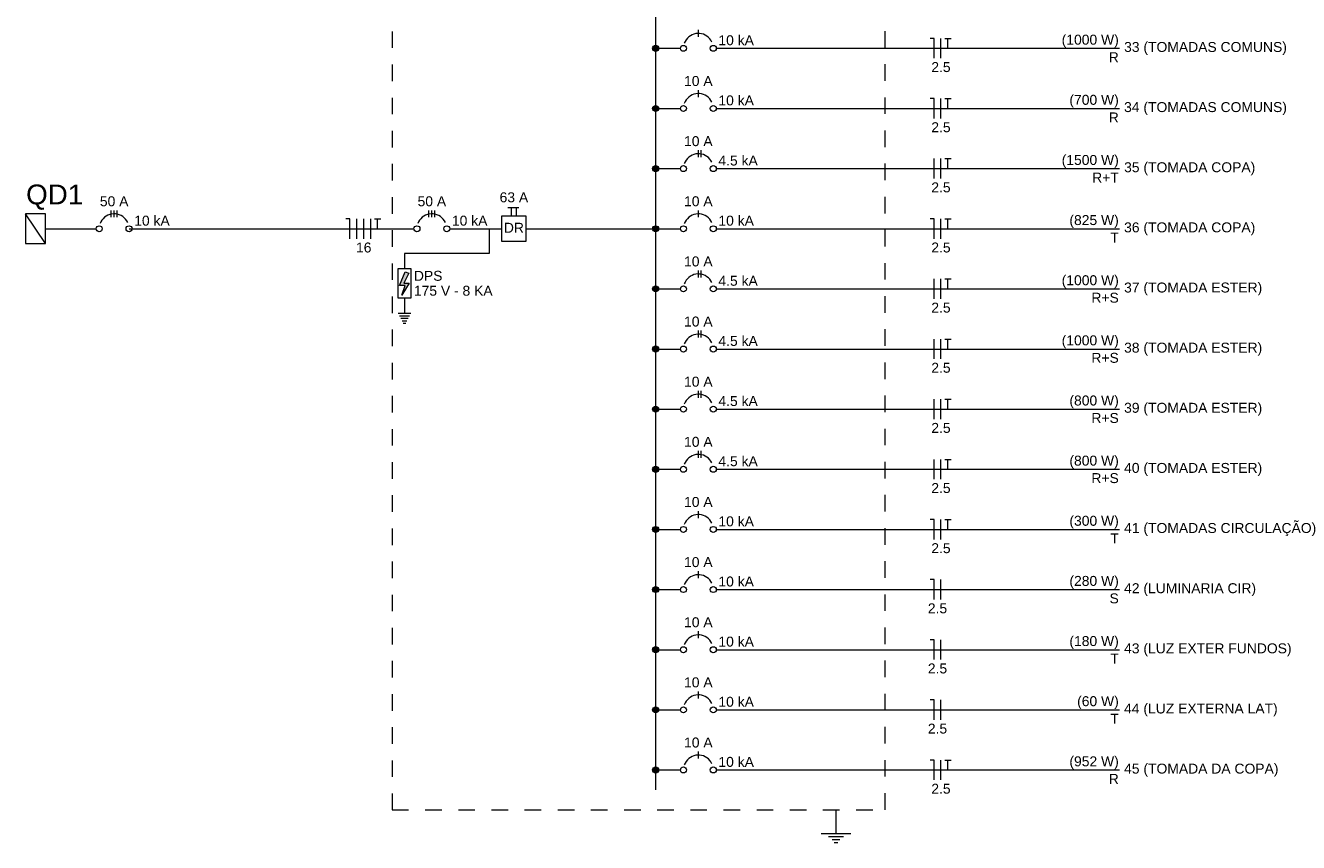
# Model space of a CAD drawing. Header units: feet. Extents: x -18 to 1038, y -110 to 48.
# Tile 134 of 199: x 841.3 to 850.9, y -68.51 to -62.35. Entities that reach past the tile are written whole.
import ezdxf

# ---------------------------------------------------------------- set-up
doc = ezdxf.new("R2010")
doc.units = ezdxf.units.FT
doc.header["$MEASUREMENT"] = 0
doc.linetypes.add('JIS_02_1.2', pattern=[0.25, 0.125, -0.125])
for name, color, linetype, lineweight in [('DI-Barramento', 6, 'Continuous', 5), ('DI-Disjuntor', 1, 'Continuous', 5), ('DI-Fios', 3, 'Continuous', 5), ('DI-Linhas do diagrama', 9, 'Continuous', 5), ('DI-Pontilhado', 7, 'JIS_02_1.2', 5), ('DI-Textos do diagrama', 7, 'Continuous', 5), ('DI-Títulos', 3, 'Continuous', 5)]:
    doc.layers.add(name, color=color, linetype=linetype, lineweight=lineweight)
doc.styles.add('Arial', font='arial.ttf')

msp = doc.modelspace()

# ---------------------------------------------------------------- hatches: boundary and pattern name
at = {"layer": 'DI-Textos do diagrama', "linetype": 'Continuous'}
for color, points in [(256, [(846.0703, -62.5224), (846.0702, -62.5205), (846.07, -62.5185), (846.0695, -62.5166), (846.0689, -62.5147), (846.0682, -62.5129), (846.0673, -62.5112), (846.0662, -62.5095), (846.065, -62.508), (846.0637, -62.5065), (846.0623, -62.5052), (846.0607, -62.504), (846.0591, -62.5029), (846.0573, -62.502), (846.0555, -62.5013), (846.0536, -62.5007), (846.0517, -62.5003), (846.0498, -62.5), (846.0478, -62.4999), (846.0458, -62.5), (846.0439, -62.5003), (846.042, -62.5007), (846.0401, -62.5013), (846.0383, -62.502), (846.0366, -62.5029), (846.0349, -62.504), (846.0333, -62.5052), (846.0319, -62.5065), (846.0306, -62.508), (846.0294, -62.5095), (846.0283, -62.5112), (846.0274, -62.5129), (846.0267, -62.5147), (846.0261, -62.5166), (846.0256, -62.5185), (846.0254, -62.5205), (846.0253, -62.5224), (846.0254, -62.5244), (846.0256, -62.5263), (846.0261, -62.5283), (846.0267, -62.5301), (846.0274, -62.5319), (846.0283, -62.5337), (846.0294, -62.5353), (846.0306, -62.5369), (846.0319, -62.5383), (846.0333, -62.5397), (846.0349, -62.5409), (846.0366, -62.5419), (846.0383, -62.5428), (846.0401, -62.5436), (846.042, -62.5442), (846.0439, -62.5446), (846.0458, -62.5448), (846.0478, -62.5449), (846.0498, -62.5448), (846.0517, -62.5446), (846.0536, -62.5442), (846.0555, -62.5436), (846.0573, -62.5428), (846.0591, -62.5419), (846.0607, -62.5409), (846.0623, -62.5397), (846.0637, -62.5383), (846.065, -62.5369), (846.0662, -62.5353), (846.0673, -62.5337), (846.0682, -62.5319), (846.0689, -62.5301), (846.0695, -62.5283), (846.07, -62.5263), (846.0702, -62.5244)]), (256, [(846.0703, -62.9762), (846.0702, -62.9742), (846.07, -62.9723), (846.0695, -62.9704), (846.0689, -62.9685), (846.0682, -62.9667), (846.0673, -62.9649), (846.0662, -62.9633), (846.065, -62.9617), (846.0637, -62.9603), (846.0623, -62.9589), (846.0607, -62.9577), (846.0591, -62.9567), (846.0573, -62.9558), (846.0555, -62.955), (846.0536, -62.9544), (846.0517, -62.954), (846.0498, -62.9538), (846.0478, -62.9537), (846.0458, -62.9538), (846.0439, -62.954), (846.042, -62.9544), (846.0401, -62.955), (846.0383, -62.9558), (846.0366, -62.9567), (846.0349, -62.9577), (846.0333, -62.9589), (846.0319, -62.9603), (846.0306, -62.9617), (846.0294, -62.9633), (846.0283, -62.9649), (846.0274, -62.9667), (846.0267, -62.9685), (846.0261, -62.9704), (846.0256, -62.9723), (846.0254, -62.9742), (846.0253, -62.9762), (846.0254, -62.9781), (846.0256, -62.9801), (846.0261, -62.982), (846.0267, -62.9839), (846.0274, -62.9857), (846.0283, -62.9874), (846.0294, -62.9891), (846.0306, -62.9906), (846.0319, -62.9921), (846.0333, -62.9934), (846.0349, -62.9946), (846.0366, -62.9957), (846.0383, -62.9966), (846.0401, -62.9973), (846.042, -62.9979), (846.0439, -62.9983), (846.0458, -62.9986), (846.0478, -62.9987), (846.0498, -62.9986), (846.0517, -62.9983), (846.0536, -62.9979), (846.0555, -62.9973), (846.0573, -62.9966), (846.0591, -62.9957), (846.0607, -62.9946), (846.0623, -62.9934), (846.0637, -62.9921), (846.065, -62.9906), (846.0662, -62.9891), (846.0673, -62.9874), (846.0682, -62.9857), (846.0689, -62.9839), (846.0695, -62.982), (846.07, -62.9801), (846.0702, -62.9781)]), (256, [(846.0703, -63.4299), (846.0702, -63.428), (846.07, -63.426), (846.0695, -63.4241), (846.0689, -63.4222), (846.0682, -63.4204), (846.0673, -63.4187), (846.0662, -63.417), (846.065, -63.4155), (846.0637, -63.414), (846.0623, -63.4127), (846.0607, -63.4115), (846.0591, -63.4104), (846.0573, -63.4095), (846.0555, -63.4088), (846.0536, -63.4082), (846.0517, -63.4078), (846.0498, -63.4075), (846.0478, -63.4074), (846.0458, -63.4075), (846.0439, -63.4078), (846.042, -63.4082), (846.0401, -63.4088), (846.0383, -63.4095), (846.0366, -63.4104), (846.0349, -63.4115), (846.0333, -63.4127), (846.0319, -63.414), (846.0306, -63.4155), (846.0294, -63.417), (846.0283, -63.4187), (846.0274, -63.4204), (846.0267, -63.4222), (846.0261, -63.4241), (846.0256, -63.426), (846.0254, -63.428), (846.0253, -63.4299), (846.0254, -63.4319), (846.0256, -63.4338), (846.0261, -63.4358), (846.0267, -63.4376), (846.0274, -63.4394), (846.0283, -63.4412), (846.0294, -63.4428), (846.0306, -63.4444), (846.0319, -63.4458), (846.0333, -63.4472), (846.0349, -63.4484), (846.0366, -63.4494), (846.0383, -63.4503), (846.0401, -63.4511), (846.042, -63.4517), (846.0439, -63.4521), (846.0458, -63.4523), (846.0478, -63.4524), (846.0498, -63.4523), (846.0517, -63.4521), (846.0536, -63.4517), (846.0555, -63.4511), (846.0573, -63.4503), (846.0591, -63.4494), (846.0607, -63.4484), (846.0623, -63.4472), (846.0637, -63.4458), (846.065, -63.4444), (846.0662, -63.4428), (846.0673, -63.4412), (846.0682, -63.4394), (846.0689, -63.4376), (846.0695, -63.4358), (846.07, -63.4338), (846.0702, -63.4319)]), (256, [(846.0703, -63.8837), (846.0702, -63.8817), (846.07, -63.8798), (846.0695, -63.8779), (846.0689, -63.876), (846.0682, -63.8742), (846.0673, -63.8724), (846.0662, -63.8708), (846.065, -63.8692), (846.0637, -63.8678), (846.0623, -63.8664), (846.0607, -63.8653), (846.0591, -63.8642), (846.0573, -63.8633), (846.0555, -63.8625), (846.0536, -63.8619), (846.0517, -63.8615), (846.0498, -63.8613), (846.0478, -63.8612), (846.0458, -63.8613), (846.0439, -63.8615), (846.042, -63.8619), (846.0401, -63.8625), (846.0383, -63.8633), (846.0366, -63.8642), (846.0349, -63.8653), (846.0333, -63.8664), (846.0319, -63.8678), (846.0306, -63.8692), (846.0294, -63.8708), (846.0283, -63.8724), (846.0274, -63.8742), (846.0267, -63.876), (846.0261, -63.8779), (846.0256, -63.8798), (846.0254, -63.8817), (846.0253, -63.8837), (846.0254, -63.8856), (846.0256, -63.8876), (846.0261, -63.8895), (846.0267, -63.8914), (846.0274, -63.8932), (846.0283, -63.8949), (846.0294, -63.8966), (846.0306, -63.8981), (846.0319, -63.8996), (846.0333, -63.9009), (846.0349, -63.9021), (846.0366, -63.9032), (846.0383, -63.9041), (846.0401, -63.9048), (846.042, -63.9054), (846.0439, -63.9058), (846.0458, -63.9061), (846.0478, -63.9062), (846.0498, -63.9061), (846.0517, -63.9058), (846.0536, -63.9054), (846.0555, -63.9048), (846.0573, -63.9041), (846.0591, -63.9032), (846.0607, -63.9021), (846.0623, -63.9009), (846.0637, -63.8996), (846.065, -63.8981), (846.0662, -63.8966), (846.0673, -63.8949), (846.0682, -63.8932), (846.0689, -63.8914), (846.0695, -63.8895), (846.07, -63.8876), (846.0702, -63.8856)]), (7, [(844.1859, -64.2197), (844.1484, -64.2939), (844.1897, -64.2939), (844.1334, -64.3839), (844.1597, -64.3119), (844.1165, -64.3119), (844.1597, -64.2084)]), (256, [(846.0703, -64.3374), (846.0702, -64.3355), (846.07, -64.3335), (846.0695, -64.3316), (846.0689, -64.3297), (846.0682, -64.3279), (846.0673, -64.3262), (846.0662, -64.3245), (846.065, -64.323), (846.0637, -64.3215), (846.0623, -64.3202), (846.0607, -64.319), (846.0591, -64.3179), (846.0573, -64.317), (846.0555, -64.3163), (846.0536, -64.3157), (846.0517, -64.3153), (846.0498, -64.315), (846.0478, -64.3149), (846.0458, -64.315), (846.0439, -64.3153), (846.042, -64.3157), (846.0401, -64.3163), (846.0383, -64.317), (846.0366, -64.3179), (846.0349, -64.319), (846.0333, -64.3202), (846.0319, -64.3215), (846.0306, -64.323), (846.0294, -64.3245), (846.0283, -64.3262), (846.0274, -64.3279), (846.0267, -64.3297), (846.0261, -64.3316), (846.0256, -64.3335), (846.0254, -64.3355), (846.0253, -64.3374), (846.0254, -64.3394), (846.0256, -64.3413), (846.0261, -64.3433), (846.0267, -64.3451), (846.0274, -64.3469), (846.0283, -64.3487), (846.0294, -64.3503), (846.0306, -64.3519), (846.0319, -64.3533), (846.0333, -64.3547), (846.0349, -64.3559), (846.0366, -64.3569), (846.0383, -64.3578), (846.0401, -64.3586), (846.042, -64.3592), (846.0439, -64.3596), (846.0458, -64.3598), (846.0478, -64.3599), (846.0498, -64.3598), (846.0517, -64.3596), (846.0536, -64.3592), (846.0555, -64.3586), (846.0573, -64.3578), (846.0591, -64.3569), (846.0607, -64.3559), (846.0623, -64.3547), (846.0637, -64.3533), (846.065, -64.3519), (846.0662, -64.3503), (846.0673, -64.3487), (846.0682, -64.3469), (846.0689, -64.3451), (846.0695, -64.3433), (846.07, -64.3413), (846.0702, -64.3394)]), (256, [(846.0703, -64.7912), (846.0702, -64.7892), (846.07, -64.7873), (846.0695, -64.7854), (846.0689, -64.7835), (846.0682, -64.7817), (846.0673, -64.7799), (846.0662, -64.7783), (846.065, -64.7767), (846.0637, -64.7753), (846.0623, -64.7739), (846.0607, -64.7728), (846.0591, -64.7717), (846.0573, -64.7708), (846.0555, -64.77), (846.0536, -64.7694), (846.0517, -64.769), (846.0498, -64.7688), (846.0478, -64.7687), (846.0458, -64.7688), (846.0439, -64.769), (846.042, -64.7694), (846.0401, -64.77), (846.0383, -64.7708), (846.0366, -64.7717), (846.0349, -64.7728), (846.0333, -64.7739), (846.0319, -64.7753), (846.0306, -64.7767), (846.0294, -64.7783), (846.0283, -64.7799), (846.0274, -64.7817), (846.0267, -64.7835), (846.0261, -64.7854), (846.0256, -64.7873), (846.0254, -64.7892), (846.0253, -64.7912), (846.0254, -64.7931), (846.0256, -64.7951), (846.0261, -64.797), (846.0267, -64.7989), (846.0274, -64.8007), (846.0283, -64.8024), (846.0294, -64.8041), (846.0306, -64.8056), (846.0319, -64.8071), (846.0333, -64.8084), (846.0349, -64.8096), (846.0366, -64.8107), (846.0383, -64.8116), (846.0401, -64.8123), (846.042, -64.8129), (846.0439, -64.8133), (846.0458, -64.8136), (846.0478, -64.8137), (846.0498, -64.8136), (846.0517, -64.8133), (846.0536, -64.8129), (846.0555, -64.8123), (846.0573, -64.8116), (846.0591, -64.8107), (846.0607, -64.8096), (846.0623, -64.8084), (846.0637, -64.8071), (846.065, -64.8056), (846.0662, -64.8041), (846.0673, -64.8024), (846.0682, -64.8007), (846.0689, -64.7989), (846.0695, -64.797), (846.07, -64.7951), (846.0702, -64.7931)]), (256, [(846.0703, -65.2449), (846.0702, -65.243), (846.07, -65.241), (846.0695, -65.2391), (846.0689, -65.2372), (846.0682, -65.2354), (846.0673, -65.2337), (846.0662, -65.232), (846.065, -65.2305), (846.0637, -65.229), (846.0623, -65.2277), (846.0607, -65.2265), (846.0591, -65.2254), (846.0573, -65.2245), (846.0555, -65.2238), (846.0536, -65.2232), (846.0517, -65.2228), (846.0498, -65.2225), (846.0478, -65.2224), (846.0458, -65.2225), (846.0439, -65.2228), (846.042, -65.2232), (846.0401, -65.2238), (846.0383, -65.2245), (846.0366, -65.2254), (846.0349, -65.2265), (846.0333, -65.2277), (846.0319, -65.229), (846.0306, -65.2305), (846.0294, -65.232), (846.0283, -65.2337), (846.0274, -65.2354), (846.0267, -65.2372), (846.0261, -65.2391), (846.0256, -65.241), (846.0254, -65.243), (846.0253, -65.2449), (846.0254, -65.2469), (846.0256, -65.2488), (846.0261, -65.2508), (846.0267, -65.2526), (846.0274, -65.2544), (846.0283, -65.2562), (846.0294, -65.2578), (846.0306, -65.2594), (846.0319, -65.2608), (846.0333, -65.2622), (846.0349, -65.2634), (846.0366, -65.2644), (846.0383, -65.2653), (846.0401, -65.2661), (846.042, -65.2667), (846.0439, -65.2671), (846.0458, -65.2673), (846.0478, -65.2674), (846.0498, -65.2673), (846.0517, -65.2671), (846.0536, -65.2667), (846.0555, -65.2661), (846.0573, -65.2653), (846.0591, -65.2644), (846.0607, -65.2634), (846.0623, -65.2622), (846.0637, -65.2608), (846.065, -65.2594), (846.0662, -65.2578), (846.0673, -65.2562), (846.0682, -65.2544), (846.0689, -65.2526), (846.0695, -65.2508), (846.07, -65.2488), (846.0702, -65.2469)]), (256, [(846.0703, -65.6987), (846.0702, -65.6967), (846.07, -65.6948), (846.0695, -65.6929), (846.0689, -65.691), (846.0682, -65.6892), (846.0673, -65.6874), (846.0662, -65.6858), (846.065, -65.6842), (846.0637, -65.6828), (846.0623, -65.6814), (846.0607, -65.6803), (846.0591, -65.6792), (846.0573, -65.6783), (846.0555, -65.6775), (846.0536, -65.677), (846.0517, -65.6765), (846.0498, -65.6763), (846.0478, -65.6762), (846.0458, -65.6763), (846.0439, -65.6765), (846.042, -65.677), (846.0401, -65.6775), (846.0383, -65.6783), (846.0366, -65.6792), (846.0349, -65.6803), (846.0333, -65.6814), (846.0319, -65.6828), (846.0306, -65.6842), (846.0294, -65.6858), (846.0283, -65.6874), (846.0274, -65.6892), (846.0267, -65.691), (846.0261, -65.6929), (846.0256, -65.6948), (846.0254, -65.6967), (846.0253, -65.6987), (846.0254, -65.7006), (846.0256, -65.7026), (846.0261, -65.7045), (846.0267, -65.7064), (846.0274, -65.7082), (846.0283, -65.7099), (846.0294, -65.7116), (846.0306, -65.7131), (846.0319, -65.7146), (846.0333, -65.7159), (846.0349, -65.7171), (846.0366, -65.7182), (846.0383, -65.7191), (846.0401, -65.7198), (846.042, -65.7204), (846.0439, -65.7208), (846.0458, -65.7211), (846.0478, -65.7212), (846.0498, -65.7211), (846.0517, -65.7208), (846.0536, -65.7204), (846.0555, -65.7198), (846.0573, -65.7191), (846.0591, -65.7182), (846.0607, -65.7171), (846.0623, -65.7159), (846.0637, -65.7146), (846.065, -65.7131), (846.0662, -65.7116), (846.0673, -65.7099), (846.0682, -65.7082), (846.0689, -65.7064), (846.0695, -65.7045), (846.07, -65.7026), (846.0702, -65.7006)]), (256, [(846.0703, -66.1524), (846.0702, -66.1505), (846.07, -66.1485), (846.0695, -66.1466), (846.0689, -66.1447), (846.0682, -66.1429), (846.0673, -66.1412), (846.0662, -66.1395), (846.065, -66.138), (846.0637, -66.1365), (846.0623, -66.1352), (846.0607, -66.134), (846.0591, -66.1329), (846.0573, -66.132), (846.0555, -66.1313), (846.0536, -66.1307), (846.0517, -66.1303), (846.0498, -66.13), (846.0478, -66.1299), (846.0458, -66.13), (846.0439, -66.1303), (846.042, -66.1307), (846.0401, -66.1313), (846.0383, -66.132), (846.0366, -66.1329), (846.0349, -66.134), (846.0333, -66.1352), (846.0319, -66.1365), (846.0306, -66.138), (846.0294, -66.1395), (846.0283, -66.1412), (846.0274, -66.1429), (846.0267, -66.1447), (846.0261, -66.1466), (846.0256, -66.1485), (846.0254, -66.1505), (846.0253, -66.1524), (846.0254, -66.1544), (846.0256, -66.1563), (846.0261, -66.1583), (846.0267, -66.1601), (846.0274, -66.1619), (846.0283, -66.1637), (846.0294, -66.1653), (846.0306, -66.1669), (846.0319, -66.1683), (846.0333, -66.1697), (846.0349, -66.1709), (846.0366, -66.1719), (846.0383, -66.1728), (846.0401, -66.1736), (846.042, -66.1742), (846.0439, -66.1746), (846.0458, -66.1748), (846.0478, -66.1749), (846.0498, -66.1748), (846.0517, -66.1746), (846.0536, -66.1742), (846.0555, -66.1736), (846.0573, -66.1728), (846.0591, -66.1719), (846.0607, -66.1709), (846.0623, -66.1697), (846.0637, -66.1683), (846.065, -66.1669), (846.0662, -66.1653), (846.0673, -66.1637), (846.0682, -66.1619), (846.0689, -66.1601), (846.0695, -66.1583), (846.07, -66.1563), (846.0702, -66.1544)]), (256, [(846.0703, -66.6062), (846.0702, -66.6042), (846.07, -66.6023), (846.0695, -66.6004), (846.0689, -66.5985), (846.0682, -66.5967), (846.0673, -66.5949), (846.0662, -66.5933), (846.065, -66.5917), (846.0637, -66.5903), (846.0623, -66.5889), (846.0607, -66.5878), (846.0591, -66.5867), (846.0573, -66.5858), (846.0555, -66.585), (846.0536, -66.5845), (846.0517, -66.584), (846.0498, -66.5838), (846.0478, -66.5837), (846.0458, -66.5838), (846.0439, -66.584), (846.042, -66.5845), (846.0401, -66.585), (846.0383, -66.5858), (846.0366, -66.5867), (846.0349, -66.5878), (846.0333, -66.5889), (846.0319, -66.5903), (846.0306, -66.5917), (846.0294, -66.5933), (846.0283, -66.5949), (846.0274, -66.5967), (846.0267, -66.5985), (846.0261, -66.6004), (846.0256, -66.6023), (846.0254, -66.6042), (846.0253, -66.6062), (846.0254, -66.6081), (846.0256, -66.6101), (846.0261, -66.612), (846.0267, -66.6139), (846.0274, -66.6157), (846.0283, -66.6174), (846.0294, -66.6191), (846.0306, -66.6206), (846.0319, -66.6221), (846.0333, -66.6234), (846.0349, -66.6246), (846.0366, -66.6257), (846.0383, -66.6266), (846.0401, -66.6273), (846.042, -66.6279), (846.0439, -66.6283), (846.0458, -66.6286), (846.0478, -66.6287), (846.0498, -66.6286), (846.0517, -66.6283), (846.0536, -66.6279), (846.0555, -66.6273), (846.0573, -66.6266), (846.0591, -66.6257), (846.0607, -66.6246), (846.0623, -66.6234), (846.0637, -66.6221), (846.065, -66.6206), (846.0662, -66.6191), (846.0673, -66.6174), (846.0682, -66.6157), (846.0689, -66.6139), (846.0695, -66.612), (846.07, -66.6101), (846.0702, -66.6081)]), (256, [(846.0703, -67.0599), (846.0702, -67.058), (846.07, -67.056), (846.0695, -67.0541), (846.0689, -67.0522), (846.0682, -67.0504), (846.0673, -67.0487), (846.0662, -67.047), (846.065, -67.0455), (846.0637, -67.044), (846.0623, -67.0427), (846.0607, -67.0415), (846.0591, -67.0405), (846.0573, -67.0395), (846.0555, -67.0388), (846.0536, -67.0382), (846.0517, -67.0378), (846.0498, -67.0375), (846.0478, -67.0374), (846.0458, -67.0375), (846.0439, -67.0378), (846.042, -67.0382), (846.0401, -67.0388), (846.0383, -67.0395), (846.0366, -67.0405), (846.0349, -67.0415), (846.0333, -67.0427), (846.0319, -67.044), (846.0306, -67.0455), (846.0294, -67.047), (846.0283, -67.0487), (846.0274, -67.0504), (846.0267, -67.0522), (846.0261, -67.0541), (846.0256, -67.056), (846.0254, -67.058), (846.0253, -67.0599), (846.0254, -67.0619), (846.0256, -67.0638), (846.0261, -67.0658), (846.0267, -67.0676), (846.0274, -67.0694), (846.0283, -67.0712), (846.0294, -67.0728), (846.0306, -67.0744), (846.0319, -67.0758), (846.0333, -67.0772), (846.0349, -67.0784), (846.0366, -67.0794), (846.0383, -67.0803), (846.0401, -67.0811), (846.042, -67.0817), (846.0439, -67.0821), (846.0458, -67.0824), (846.0478, -67.0824), (846.0498, -67.0824), (846.0517, -67.0821), (846.0536, -67.0817), (846.0555, -67.0811), (846.0573, -67.0803), (846.0591, -67.0794), (846.0607, -67.0784), (846.0623, -67.0772), (846.0637, -67.0758), (846.065, -67.0744), (846.0662, -67.0728), (846.0673, -67.0712), (846.0682, -67.0694), (846.0689, -67.0676), (846.0695, -67.0658), (846.07, -67.0638), (846.0702, -67.0619)]), (256, [(846.0703, -67.5137), (846.0702, -67.5117), (846.07, -67.5098), (846.0695, -67.5079), (846.0689, -67.506), (846.0682, -67.5042), (846.0673, -67.5024), (846.0662, -67.5008), (846.065, -67.4992), (846.0637, -67.4978), (846.0623, -67.4965), (846.0607, -67.4953), (846.0591, -67.4942), (846.0573, -67.4933), (846.0555, -67.4925), (846.0536, -67.492), (846.0517, -67.4915), (846.0498, -67.4913), (846.0478, -67.4912), (846.0458, -67.4913), (846.0439, -67.4915), (846.042, -67.492), (846.0401, -67.4925), (846.0383, -67.4933), (846.0366, -67.4942), (846.0349, -67.4953), (846.0333, -67.4965), (846.0319, -67.4978), (846.0306, -67.4992), (846.0294, -67.5008), (846.0283, -67.5024), (846.0274, -67.5042), (846.0267, -67.506), (846.0261, -67.5079), (846.0256, -67.5098), (846.0254, -67.5117), (846.0253, -67.5137), (846.0254, -67.5156), (846.0256, -67.5176), (846.0261, -67.5195), (846.0267, -67.5214), (846.0274, -67.5232), (846.0283, -67.5249), (846.0294, -67.5266), (846.0306, -67.5281), (846.0319, -67.5296), (846.0333, -67.5309), (846.0349, -67.5321), (846.0366, -67.5332), (846.0383, -67.5341), (846.0401, -67.5348), (846.042, -67.5354), (846.0439, -67.5358), (846.0458, -67.5361), (846.0478, -67.5362), (846.0498, -67.5361), (846.0517, -67.5358), (846.0536, -67.5354), (846.0555, -67.5348), (846.0573, -67.5341), (846.0591, -67.5332), (846.0607, -67.5321), (846.0623, -67.5309), (846.0637, -67.5296), (846.065, -67.5281), (846.0662, -67.5266), (846.0673, -67.5249), (846.0682, -67.5232), (846.0689, -67.5214), (846.0695, -67.5195), (846.07, -67.5176), (846.0702, -67.5156)]), (256, [(846.0703, -67.9674), (846.0702, -67.9655), (846.07, -67.9635), (846.0695, -67.9616), (846.0689, -67.9597), (846.0682, -67.9579), (846.0673, -67.9562), (846.0662, -67.9545), (846.065, -67.953), (846.0637, -67.9515), (846.0623, -67.9502), (846.0607, -67.949), (846.0591, -67.948), (846.0573, -67.947), (846.0555, -67.9463), (846.0536, -67.9457), (846.0517, -67.9453), (846.0498, -67.945), (846.0478, -67.9449), (846.0458, -67.945), (846.0439, -67.9453), (846.042, -67.9457), (846.0401, -67.9463), (846.0383, -67.947), (846.0366, -67.948), (846.0349, -67.949), (846.0333, -67.9502), (846.0319, -67.9515), (846.0306, -67.953), (846.0294, -67.9545), (846.0283, -67.9562), (846.0274, -67.9579), (846.0267, -67.9597), (846.0261, -67.9616), (846.0256, -67.9635), (846.0254, -67.9655), (846.0253, -67.9674), (846.0254, -67.9694), (846.0256, -67.9713), (846.0261, -67.9733), (846.0267, -67.9751), (846.0274, -67.9769), (846.0283, -67.9787), (846.0294, -67.9803), (846.0306, -67.9819), (846.0319, -67.9833), (846.0333, -67.9847), (846.0349, -67.9859), (846.0366, -67.9869), (846.0383, -67.9878), (846.0401, -67.9886), (846.042, -67.9892), (846.0439, -67.9896), (846.0458, -67.9899), (846.0478, -67.9899), (846.0498, -67.9899), (846.0517, -67.9896), (846.0536, -67.9892), (846.0555, -67.9886), (846.0573, -67.9878), (846.0591, -67.9869), (846.0607, -67.9859), (846.0623, -67.9847), (846.0637, -67.9833), (846.065, -67.9819), (846.0662, -67.9803), (846.0673, -67.9787), (846.0682, -67.9769), (846.0689, -67.9751), (846.0695, -67.9733), (846.07, -67.9713), (846.0702, -67.9694)])]:
    msp.add_hatch(color=color, dxfattribs=at).paths.add_polyline_path(points)

# ---------------------------------------------------------------- linework, layer by layer
at = {"layer": 'DI-Barramento'}
msp.add_line((846.0478, -59.6499), (846.0478, -68.1174), dxfattribs=at)
at = {"layer": 'DI-Disjuntor'}
for p, q in [((846.3703, -62.4362), (846.3703, -62.3837)), ((846.3703, -62.8899), (846.3703, -62.8374)), ((846.3703, -63.3437), (846.3703, -63.2912)), ((846.3928, -63.3437), (846.3928, -63.2912)), ((841.9416, -63.7974), (841.9416, -63.7449)), ((841.9641, -63.7974), (841.9641, -63.7449)), ((841.9866, -63.7974), (841.9866, -63.7449)), ((844.3378, -63.7974), (844.3378, -63.7449)), ((844.3603, -63.7974), (844.3603, -63.7449)), ((844.3828, -63.7974), (844.3828, -63.7449)), ((844.9322, -63.7243), (845.0166, -63.7243)), ((844.9603, -63.7899), (844.9603, -63.7243)), ((844.9978, -63.7899), (844.9978, -63.7243)), ((846.3703, -63.7974), (846.3703, -63.7449)), ((845.0728, -63.7899), (844.8853, -63.7899)), ((844.8853, -63.7899), (844.8853, -63.9774)), ((845.0728, -63.9774), (845.0728, -63.7899)), ((844.8853, -63.9774), (845.0728, -63.9774)), ((844.1072, -64.1837), (844.2009, -64.1837)), ((844.1072, -64.4087), (844.1072, -64.1837)), ((844.2009, -64.1837), (844.2009, -64.4087)), ((846.3703, -64.2512), (846.3703, -64.1987)), ((846.3928, -64.2512), (846.3928, -64.1987)), ((844.2009, -64.4087), (844.1072, -64.4087)), ((846.3703, -64.7049), (846.3703, -64.6524)), ((846.3928, -64.7049), (846.3928, -64.6524)), ((846.3703, -65.1587), (846.3703, -65.1062)), ((846.3928, -65.1587), (846.3928, -65.1062)), ((846.3703, -65.6124), (846.3703, -65.5599)), ((846.3928, -65.6124), (846.3928, -65.5599)), ((846.3703, -66.0662), (846.3703, -66.0137)), ((846.3703, -66.5199), (846.3703, -66.4674)), ((846.3703, -66.9737), (846.3703, -66.9212)), ((846.3703, -67.4274), (846.3703, -67.3749)), ((846.3703, -67.8812), (846.3703, -67.8287))]:
    msp.add_line(p, q, dxfattribs=at)
for points in [[(846.4723, -62.4749), (846.4652, -62.462), (846.4565, -62.4501), (846.4463, -62.4395), (846.4348, -62.4303), (846.4222, -62.4226), (846.4088, -62.4167), (846.3947, -62.4126), (846.3801, -62.4104), (846.3654, -62.41), (846.3508, -62.4116), (846.3365, -62.4151), (846.3228, -62.4205), (846.3099, -62.4275), (846.298, -62.4362), (846.2874, -62.4464), (846.2781, -62.4579), (846.2705, -62.4705), (846.2646, -62.484)], [(846.4723, -62.9286), (846.4652, -62.9157), (846.4565, -62.9039), (846.4463, -62.8932), (846.4348, -62.884), (846.4222, -62.8764), (846.4088, -62.8705), (846.3947, -62.8663), (846.3801, -62.8641), (846.3654, -62.8638), (846.3508, -62.8654), (846.3365, -62.8689), (846.3228, -62.8742), (846.3099, -62.8813), (846.298, -62.89), (846.2874, -62.9002), (846.2781, -62.9117), (846.2705, -62.9242), (846.2646, -62.9377)], [(846.4723, -63.3824), (846.4652, -63.3695), (846.4565, -63.3576), (846.4463, -63.347), (846.4348, -63.3378), (846.4222, -63.3301), (846.4088, -63.3242), (846.3947, -63.3201), (846.3801, -63.3179), (846.3654, -63.3175), (846.3508, -63.3191), (846.3365, -63.3226), (846.3228, -63.328), (846.3099, -63.335), (846.298, -63.3438), (846.2874, -63.3539), (846.2781, -63.3654), (846.2705, -63.378), (846.2646, -63.3915)], [(842.066, -63.8361), (842.0589, -63.8232), (842.0502, -63.8114), (842.0401, -63.8007), (842.0286, -63.7915), (842.016, -63.7839), (842.0025, -63.778), (841.9884, -63.7738), (841.9739, -63.7716), (841.9591, -63.7713), (841.9445, -63.7729), (841.9302, -63.7764), (841.9165, -63.7817), (841.9036, -63.7888), (841.8917, -63.7975), (841.8811, -63.8077), (841.8719, -63.8191), (841.8643, -63.8317), (841.8583, -63.8452)], [(844.4623, -63.8361), (844.4552, -63.8232), (844.4465, -63.8114), (844.4363, -63.8007), (844.4248, -63.7915), (844.4122, -63.7839), (844.3988, -63.778), (844.3846, -63.7738), (844.3701, -63.7716), (844.3554, -63.7713), (844.3408, -63.7729), (844.3265, -63.7764), (844.3128, -63.7817), (844.2999, -63.7888), (844.288, -63.7975), (844.2774, -63.8077), (844.2681, -63.8191), (844.2605, -63.8317), (844.2546, -63.8452)], [(846.4723, -63.8361), (846.4652, -63.8232), (846.4565, -63.8114), (846.4463, -63.8007), (846.4348, -63.7915), (846.4222, -63.7839), (846.4088, -63.778), (846.3947, -63.7738), (846.3801, -63.7716), (846.3654, -63.7713), (846.3508, -63.7729), (846.3365, -63.7764), (846.3228, -63.7817), (846.3099, -63.7888), (846.298, -63.7975), (846.2874, -63.8077), (846.2781, -63.8192), (846.2705, -63.8317), (846.2646, -63.8452)], [(846.4723, -64.2899), (846.4652, -64.277), (846.4565, -64.2651), (846.4463, -64.2545), (846.4348, -64.2453), (846.4222, -64.2376), (846.4088, -64.2317), (846.3947, -64.2276), (846.3801, -64.2254), (846.3654, -64.225), (846.3508, -64.2266), (846.3365, -64.2301), (846.3228, -64.2355), (846.3099, -64.2426), (846.298, -64.2513), (846.2874, -64.2614), (846.2781, -64.2729), (846.2705, -64.2855), (846.2646, -64.299)], [(846.4723, -64.7436), (846.4652, -64.7307), (846.4565, -64.7189), (846.4463, -64.7082), (846.4348, -64.699), (846.4222, -64.6914), (846.4088, -64.6855), (846.3947, -64.6813), (846.3801, -64.6791), (846.3654, -64.6788), (846.3508, -64.6804), (846.3365, -64.6839), (846.3228, -64.6892), (846.3099, -64.6963), (846.298, -64.705), (846.2874, -64.7152), (846.2781, -64.7267), (846.2705, -64.7392), (846.2646, -64.7527)], [(846.4723, -65.1974), (846.4652, -65.1845), (846.4565, -65.1726), (846.4463, -65.162), (846.4348, -65.1528), (846.4222, -65.1451), (846.4088, -65.1392), (846.3947, -65.1351), (846.3801, -65.1329), (846.3654, -65.1325), (846.3508, -65.1341), (846.3365, -65.1376), (846.3228, -65.143), (846.3099, -65.1501), (846.298, -65.1588), (846.2874, -65.1689), (846.2781, -65.1804), (846.2705, -65.193), (846.2646, -65.2065)], [(846.4723, -65.6511), (846.4652, -65.6382), (846.4565, -65.6264), (846.4463, -65.6157), (846.4348, -65.6065), (846.4222, -65.5989), (846.4088, -65.593), (846.3947, -65.5889), (846.3801, -65.5866), (846.3654, -65.5863), (846.3508, -65.5879), (846.3365, -65.5914), (846.3228, -65.5967), (846.3099, -65.6038), (846.298, -65.6125), (846.2874, -65.6227), (846.2781, -65.6342), (846.2705, -65.6467), (846.2646, -65.6602)], [(846.4723, -66.1049), (846.4652, -66.092), (846.4565, -66.0801), (846.4463, -66.0695), (846.4348, -66.0603), (846.4222, -66.0526), (846.4088, -66.0467), (846.3947, -66.0426), (846.3801, -66.0404), (846.3654, -66.04), (846.3508, -66.0416), (846.3365, -66.0451), (846.3228, -66.0505), (846.3099, -66.0576), (846.298, -66.0663), (846.2874, -66.0764), (846.2781, -66.0879), (846.2705, -66.1005), (846.2646, -66.114)], [(846.4723, -66.5586), (846.4652, -66.5457), (846.4565, -66.5339), (846.4463, -66.5232), (846.4348, -66.514), (846.4222, -66.5064), (846.4088, -66.5005), (846.3947, -66.4964), (846.3801, -66.4941), (846.3654, -66.4938), (846.3508, -66.4954), (846.3365, -66.4989), (846.3228, -66.5042), (846.3099, -66.5113), (846.298, -66.52), (846.2874, -66.5302), (846.2781, -66.5417), (846.2705, -66.5542), (846.2646, -66.5677)], [(846.4723, -67.0124), (846.4652, -66.9995), (846.4565, -66.9876), (846.4463, -66.977), (846.4348, -66.9678), (846.4222, -66.9601), (846.4088, -66.9542), (846.3947, -66.9501), (846.3801, -66.9479), (846.3654, -66.9475), (846.3508, -66.9491), (846.3365, -66.9526), (846.3228, -66.958), (846.3099, -66.9651), (846.298, -66.9738), (846.2874, -66.9839), (846.2781, -66.9954), (846.2705, -67.008), (846.2646, -67.0215)], [(846.4723, -67.4661), (846.4652, -67.4532), (846.4565, -67.4414), (846.4463, -67.4307), (846.4348, -67.4215), (846.4222, -67.4139), (846.4088, -67.408), (846.3947, -67.4039), (846.3801, -67.4016), (846.3654, -67.4013), (846.3508, -67.4029), (846.3365, -67.4064), (846.3228, -67.4117), (846.3099, -67.4188), (846.298, -67.4275), (846.2874, -67.4377), (846.2781, -67.4492), (846.2705, -67.4617), (846.2646, -67.4752)], [(846.4723, -67.9199), (846.4652, -67.907), (846.4565, -67.8951), (846.4463, -67.8845), (846.4348, -67.8753), (846.4222, -67.8676), (846.4088, -67.8617), (846.3947, -67.8576), (846.3801, -67.8554), (846.3654, -67.855), (846.3508, -67.8566), (846.3365, -67.8601), (846.3228, -67.8655), (846.3099, -67.8726), (846.298, -67.8813), (846.2874, -67.8914), (846.2781, -67.9029), (846.2705, -67.9155), (846.2646, -67.929)]]:
    msp.add_lwpolyline(points, dxfattribs=at)
for centre in [(846.2578, -62.5224), (846.4828, -62.5224), (846.2578, -62.9762), (846.4828, -62.9762), (846.2578, -63.4299), (846.4828, -63.4299), (841.8516, -63.8837), (842.0766, -63.8837), (844.2478, -63.8837), (844.4728, -63.8837), (846.2578, -63.8837), (846.4828, -63.8837), (846.2578, -64.3374), (846.4828, -64.3374), (846.2578, -64.7912), (846.4828, -64.7912), (846.2578, -65.2449), (846.4828, -65.2449), (846.2578, -65.6987), (846.4828, -65.6987), (846.2578, -66.1524), (846.4828, -66.1524), (846.2578, -66.6062), (846.4828, -66.6062), (846.2578, -67.0599), (846.4828, -67.0599), (846.2578, -67.5137), (846.4828, -67.5137), (846.2578, -67.9674), (846.4828, -67.9674)]:
    msp.add_circle(centre, 0.0225, dxfattribs=at)
at = {"layer": 'DI-Fios'}
for p, q in [((848.1478, -62.4474), (848.1178, -62.4474)), ((848.1478, -62.5974), (848.1478, -62.4474)), ((848.2003, -62.5974), (848.2003, -62.4474)), ((848.2288, -62.4474), (848.2768, -62.4474)), ((848.2528, -62.5224), (848.2528, -62.4474)), ((848.1478, -62.9012), (848.1178, -62.9012)), ((848.1478, -63.0512), (848.1478, -62.9012)), ((848.2003, -63.0512), (848.2003, -62.9012)), ((848.2288, -62.9012), (848.2768, -62.9012)), ((848.2528, -62.9762), (848.2528, -62.9012)), ((848.1478, -63.5049), (848.1478, -63.3549)), ((848.2003, -63.5049), (848.2003, -63.3549)), ((848.2288, -63.3549), (848.2768, -63.3549)), ((848.2528, -63.4299), (848.2528, -63.3549)), ((843.7415, -63.8087), (843.7115, -63.8087)), ((843.7415, -63.9587), (843.7415, -63.8087)), ((843.794, -63.9587), (843.794, -63.8087)), ((843.8465, -63.9587), (843.8465, -63.8087)), ((843.899, -63.9587), (843.899, -63.8087)), ((843.9275, -63.8087), (843.9755, -63.8087)), ((843.9515, -63.8837), (843.9515, -63.8087)), ((848.1478, -63.8087), (848.1178, -63.8087)), ((848.1478, -63.9587), (848.1478, -63.8087)), ((848.2003, -63.9587), (848.2003, -63.8087)), ((848.2288, -63.8087), (848.2768, -63.8087)), ((848.2528, -63.8837), (848.2528, -63.8087)), ((848.1478, -64.4124), (848.1478, -64.2624)), ((848.2003, -64.4124), (848.2003, -64.2624)), ((848.2288, -64.2624), (848.2768, -64.2624)), ((848.2528, -64.3374), (848.2528, -64.2624)), ((848.1478, -64.8662), (848.1478, -64.7162)), ((848.2003, -64.8662), (848.2003, -64.7162)), ((848.2288, -64.7162), (848.2768, -64.7162)), ((848.2528, -64.7912), (848.2528, -64.7162)), ((848.1478, -65.3199), (848.1478, -65.1699)), ((848.2003, -65.3199), (848.2003, -65.1699)), ((848.2288, -65.1699), (848.2768, -65.1699)), ((848.2528, -65.2449), (848.2528, -65.1699)), ((848.1478, -65.7737), (848.1478, -65.6237)), ((848.2003, -65.7737), (848.2003, -65.6237)), ((848.2288, -65.6237), (848.2768, -65.6237)), ((848.2528, -65.6987), (848.2528, -65.6237)), ((848.1478, -66.0774), (848.1178, -66.0774)), ((848.1478, -66.2274), (848.1478, -66.0774)), ((848.2003, -66.2274), (848.2003, -66.0774)), ((848.2288, -66.0774), (848.2768, -66.0774)), ((848.2528, -66.1524), (848.2528, -66.0774)), ((848.1478, -66.5312), (848.1178, -66.5312)), ((848.1478, -66.6812), (848.1478, -66.5312)), ((848.2003, -66.6812), (848.2003, -66.5312)), ((848.1478, -66.9849), (848.1178, -66.9849)), ((848.1478, -67.1349), (848.1478, -66.9849)), ((848.2003, -67.1349), (848.2003, -66.9849)), ((848.1478, -67.4387), (848.1178, -67.4387)), ((848.1478, -67.5887), (848.1478, -67.4387)), ((848.2003, -67.5887), (848.2003, -67.4387)), ((848.1478, -67.8924), (848.1178, -67.8924)), ((848.1478, -68.0424), (848.1478, -67.8924)), ((848.2003, -68.0424), (848.2003, -67.8924)), ((848.2288, -67.8924), (848.2768, -67.8924)), ((848.2528, -67.9674), (848.2528, -67.8924))]:
    msp.add_line(p, q, dxfattribs=at)
at = {"layer": 'DI-Linhas do diagrama'}
for p, q in [((846.0703, -62.5224), (846.2353, -62.5224)), ((846.5053, -62.5224), (849.5465, -62.5224)), ((846.0703, -62.9762), (846.2353, -62.9762)), ((846.5053, -62.9762), (849.5465, -62.9762)), ((846.0703, -63.4299), (846.2353, -63.4299)), ((846.5053, -63.4299), (849.5465, -63.4299)), ((841.445, -63.7712), (841.295, -63.7712)), ((841.295, -63.7712), (841.295, -63.9962)), ((841.445, -63.9962), (841.295, -63.7712)), ((841.445, -63.9962), (841.445, -63.7712)), ((841.445, -63.8837), (841.829, -63.8837)), ((842.0765, -63.8837), (844.2253, -63.8837)), ((844.4953, -63.8837), (844.8853, -63.8837)), ((844.7916, -63.8837), (844.7916, -64.0712)), ((845.0728, -63.8837), (846.0478, -63.8837)), ((846.0703, -63.8837), (846.2353, -63.8837)), ((846.5053, -63.8837), (849.5465, -63.8837)), ((841.295, -63.9962), (841.445, -63.9962)), ((844.7916, -64.0712), (844.154, -64.0712)), ((844.154, -64.0712), (844.154, -64.1837)), ((844.154, -64.4087), (844.154, -64.5212)), ((846.0703, -64.3374), (846.2353, -64.3374)), ((846.5053, -64.3374), (849.5465, -64.3374)), ((844.1072, -64.5212), (844.2009, -64.5212)), ((844.1165, -64.5399), (844.1915, -64.5399)), ((844.1259, -64.5587), (844.1822, -64.5587)), ((844.1353, -64.5774), (844.1728, -64.5774)), ((844.1447, -64.5962), (844.1634, -64.5962)), ((846.0703, -64.7912), (846.2353, -64.7912)), ((846.5053, -64.7912), (849.5465, -64.7912)), ((846.0703, -65.2449), (846.2353, -65.2449)), ((846.5053, -65.2449), (849.5465, -65.2449)), ((846.0703, -65.6987), (846.2353, -65.6987)), ((846.5053, -65.6987), (849.5465, -65.6987)), ((846.0703, -66.1524), (846.2353, -66.1524)), ((846.5053, -66.1524), (849.5465, -66.1524)), ((846.0703, -66.6062), (846.2353, -66.6062)), ((846.5053, -66.6062), (849.5465, -66.6062)), ((846.0703, -67.0599), (846.2353, -67.0599)), ((846.5053, -67.0599), (849.5465, -67.0599)), ((846.0703, -67.5137), (846.2353, -67.5137)), ((846.5053, -67.5137), (849.5465, -67.5137)), ((846.0703, -67.9674), (846.2353, -67.9674)), ((846.5053, -67.9674), (849.5465, -67.9674))]:
    msp.add_line(p, q, dxfattribs=at)
for centre in [(846.0478, -62.5224), (846.0478, -62.9762), (846.0478, -63.4299), (846.0478, -63.8837), (846.0478, -64.3374), (846.0478, -64.7912), (846.0478, -65.2449), (846.0478, -65.6987), (846.0478, -66.1524), (846.0478, -66.6062), (846.0478, -67.0599), (846.0478, -67.5137), (846.0478, -67.9674)]:
    msp.add_circle(centre, 0.0225, dxfattribs=at)
at = {"layer": 'DI-Pontilhado'}
for p, q in [((844.0603, -59.3949), (844.0603, -68.2674)), ((847.7803, -68.2674), (847.7803, -59.3949)), ((844.0603, -68.2674), (847.7803, -68.2674))]:
    msp.add_line(p, q, dxfattribs=at)
at = {"layer": 'DI-Textos do diagrama'}
for p, q in [((847.4083, -68.2674), (847.4083, -68.4474)), ((847.2958, -68.4474), (847.5208, -68.4474)), ((847.352, -68.4699), (847.4645, -68.4699)), ((847.3802, -68.4924), (847.4364, -68.4924)), ((847.3942, -68.5149), (847.4224, -68.5149))]:
    msp.add_line(p, q, dxfattribs=at)
msp.add_lwpolyline([(844.1859, -64.2197), (844.1484, -64.2939), (844.1897, -64.2939), (844.1334, -64.3839), (844.1597, -64.3119), (844.1165, -64.3119), (844.1597, -64.2084), (844.1859, -64.2197)], dxfattribs=at)
for centre in [(846.0478, -62.5224), (846.0478, -62.9762), (846.0478, -63.4299), (846.0478, -63.8837), (846.0478, -64.3374), (846.0478, -64.7912), (846.0478, -65.2449), (846.0478, -65.6987), (846.0478, -66.1524), (846.0478, -66.6062), (846.0478, -67.0599), (846.0478, -67.5137), (846.0478, -67.9674)]:
    msp.add_circle(centre, 0.0225, dxfattribs=at)

# ---------------------------------------------------------------- texts
at = {"layer": 'DI-Disjuntor', "insert": (844.9791, -63.9137), "char_height": 0.075, "width": 0.302744, "attachment_point": 8, "line_spacing_factor": 0.6, "style": 'Arial'}
msp.add_mtext('DR', dxfattribs=at)
at = {"layer": 'DI-Linhas do diagrama', "char_height": 0.075, "attachment_point": 7, "line_spacing_factor": 0.6, "style": 'Arial'}
for s, insert, width in [('DPS', (844.2247, -64.2774), 0.431021), ('175 V - 8 KA', (844.2247, -64.3899), 1.187995)]:
    msp.add_mtext(s, dxfattribs=dict(at, insert=insert, width=width))
at = {"layer": 'DI-Textos do diagrama', "char_height": 0.075, "line_spacing_factor": 0.6, "style": 'Arial'}
for s, insert, width, attachment_point in [('10 kA', (846.5216, -62.4999), 0.535861, 7), ('(1000 W)', (849.5415, -62.5172), 0.861471, 9), ('33 (TOMADAS COMUNS)', (849.5815, -62.5722), 2.456936, 7), ('2.5', (848.2003, -62.7024), 0.291197, 8), ('R', (849.5415, -62.6274), 0.151372, 9), ('10 A', (846.3703, -62.8074), 0.431021, 8), ('10 kA', (846.5216, -62.9537), 0.535861, 7), ('(700 W)', (849.5415, -62.9709), 0.74497, 9), ('R', (849.5415, -63.0812), 0.151372, 9), ('34 (TOMADAS COMUNS)', (849.5815, -63.0259), 2.456936, 7), ('2.5', (848.2003, -63.1562), 0.291197, 8), ('10 A', (846.3703, -63.2612), 0.431021, 8), ('4.5 kA', (846.5216, -63.4074), 0.594055, 7), ('(1500 W)', (849.5415, -63.4247), 0.861471, 9), ('35 (TOMADA COPA)', (849.5815, -63.4797), 1.979611, 7), ('R+T', (849.5415, -63.5349), 0.401753, 9), ('2.5', (848.2003, -63.6099), 0.291197, 8), ('50 A', (841.9641, -63.7149), 0.431021, 8), ('50 A', (844.3603, -63.7149), 0.431021, 8), ('63 A', (844.9791, -63.6849), 0.431021, 8), ('10 A', (846.3703, -63.7149), 0.431021, 8), ('10 kA', (842.1153, -63.8612), 0.535861, 7), ('10 kA', (844.5116, -63.8612), 0.535861, 7), ('10 kA', (846.5216, -63.8612), 0.535861, 7), ('(825 W)', (849.5415, -63.8784), 0.74497, 9), ('36 (TOMADA COPA)', (849.5815, -63.9334), 1.979611, 7), ('T', (849.5415, -63.9887), 0.128049, 9), ('16', (843.8465, -64.0637), 0.233003, 8), ('2.5', (848.2003, -64.0637), 0.291197, 8), ('10 A', (846.3703, -64.1687), 0.431021, 8), ('4.5 kA', (846.5216, -64.3149), 0.594055, 7), ('(1000 W)', (849.5415, -64.3322), 0.861471, 9), ('37 (TOMADA ESTER)', (849.5815, -64.3872), 2.084451, 7), ('2.5', (848.2003, -64.5174), 0.291197, 8), ('R+S', (849.5415, -64.4424), 0.413529, 9), ('10 A', (846.3703, -64.6224), 0.431021, 8), ('4.5 kA', (846.5216, -64.7687), 0.594055, 7), ('(1000 W)', (849.5415, -64.7859), 0.861471, 9), ('R+S', (849.5415, -64.8962), 0.413529, 9), ('38 (TOMADA ESTER)', (849.5815, -64.8409), 2.084451, 7), ('2.5', (848.2003, -64.9712), 0.291197, 8), ('10 A', (846.3703, -65.0762), 0.431021, 8), ('4.5 kA', (846.5216, -65.2224), 0.594055, 7), ('(800 W)', (849.5415, -65.2397), 0.74497, 9), ('39 (TOMADA ESTER)', (849.5815, -65.2947), 2.084451, 7), ('R+S', (849.5415, -65.3499), 0.413529, 9), ('2.5', (848.2003, -65.4249), 0.291197, 8), ('10 A', (846.3703, -65.5299), 0.431021, 8), ('4.5 kA', (846.5216, -65.6762), 0.594055, 7), ('(800 W)', (849.5415, -65.6934), 0.74497, 9), ('40 (TOMADA ESTER)', (849.5815, -65.7484), 2.084451, 7), ('R+S', (849.5415, -65.8037), 0.413529, 9), ('2.5', (848.2003, -65.8787), 0.291197, 8), ('10 A', (846.3703, -65.9837), 0.431021, 8), ('10 kA', (846.5216, -66.1299), 0.535861, 7), ('(300 W)', (849.5415, -66.1472), 0.74497, 9), ('T', (849.5415, -66.2574), 0.128049, 9), ('41 (TOMADAS CIRCULAÇÃO)', (849.5815, -66.2022), 2.899619, 7), ('2.5', (848.2003, -66.3324), 0.291197, 8), ('10 A', (846.3703, -66.4374), 0.431021, 8), ('10 kA', (846.5216, -66.5837), 0.535861, 7), ('(280 W)', (849.5415, -66.6009), 0.74497, 9), ('S', (849.5415, -66.7112), 0.139825, 9), ('42 (LUMINARIA CIR)', (849.5815, -66.6559), 1.991044, 7), ('2.5', (848.1741, -66.7862), 0.291197, 8), ('10 A', (846.3703, -66.8912), 0.431021, 8), ('10 kA', (846.5216, -67.0374), 0.535861, 7), ('(180 W)', (849.5415, -67.0547), 0.74497, 9), ('43 (LUZ EXTER FUNDOS)', (849.5815, -67.1097), 2.526905, 7), ('T', (849.5415, -67.1649), 0.128049, 9), ('2.5', (848.1741, -67.2399), 0.291197, 8), ('10 A', (846.3703, -67.3449), 0.431021, 8), ('10 kA', (846.5216, -67.4912), 0.535861, 7), ('(60 W)', (849.5415, -67.5084), 0.628468, 9), ('44 (LUZ EXTERNA LAT)', (849.5815, -67.5634), 2.317454, 7), ('2.5', (848.1741, -67.6937), 0.291197, 8), ('T', (849.5415, -67.6187), 0.128049, 9), ('10 A', (846.3703, -67.7987), 0.431021, 8), ('10 kA', (846.5216, -67.9449), 0.535861, 7), ('(952 W)', (849.5415, -67.9622), 0.74497, 9), ('R', (849.5415, -68.0724), 0.151372, 9), ('45 (TOMADA DA COPA)', (849.5815, -68.0172), 2.329002, 7), ('2.5', (848.2003, -68.1474), 0.291197, 8)]:
    msp.add_mtext(s, dxfattribs=dict(at, insert=insert, width=width, attachment_point=attachment_point))
at = {"layer": 'DI-Títulos', "insert": (841.3, -63.7412), "char_height": 0.15, "width": 0.861814, "attachment_point": 7, "line_spacing_factor": 0.6, "style": 'Arial'}
msp.add_mtext('QD1', dxfattribs=at)

doc.saveas('drawing.dxf')
